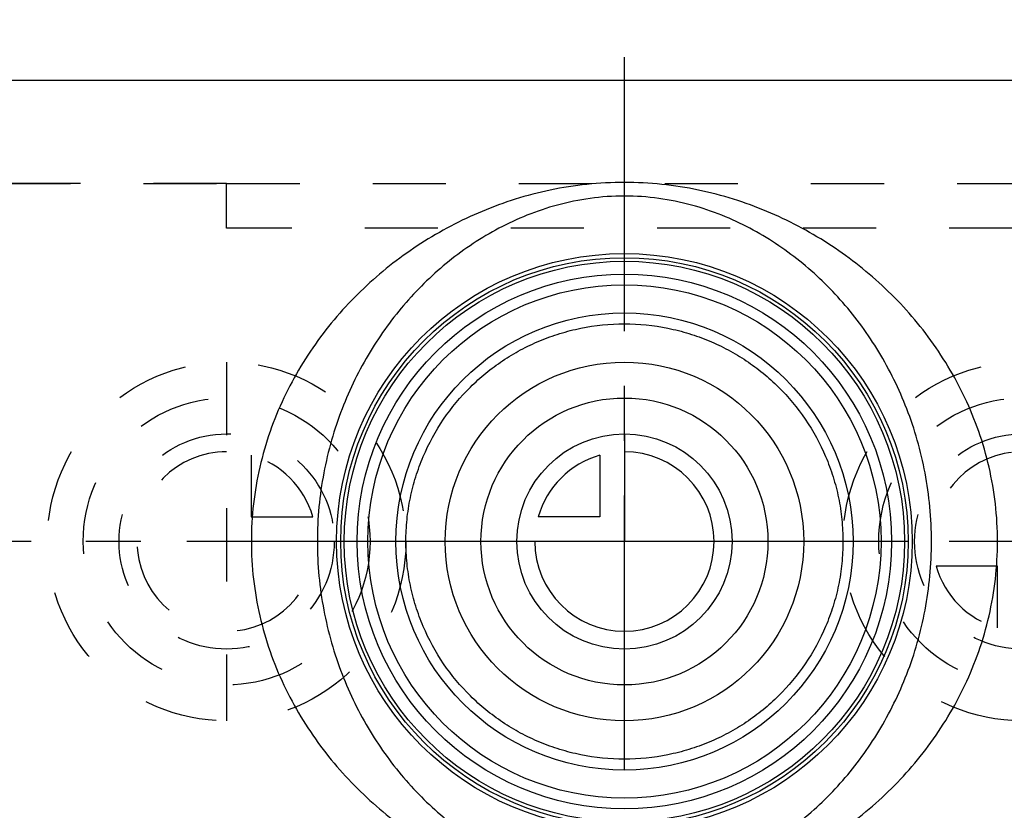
# Model space of a CAD drawing. Header units: millimetres. Extents: x 396 to 604, y 447 to 553.
# Tile 3 of 4: x 446 to 534, y 482 to 553. Entities that reach past the tile are written whole.
import ezdxf

# ---------------------------------------------------------------- set-up
doc = ezdxf.new("R2010")
doc.units = ezdxf.units.MM
doc.header["$LTSCALE"] = 65.185185
doc.linetypes.add('CENTER', pattern=[0.6, 0.375, -0.075, 0.075, -0.075])
doc.linetypes.add('HIDDEN', pattern=[0.2, 0.1, -0.1])
for name, color, linetype in [('ACHSEN_S', 7, 'CONTINUOUS'), ('KOERPER', 7, 'CONTINUOUS'), ('KONST.EL_MIT_GEO', 7, 'CONTINUOUS'), ('KURVEN', 7, 'CONTINUOUS')]:
    doc.layers.add(name, color=color, linetype=linetype)

msp = doc.modelspace()

# ---------------------------------------------------------------- linework, layer by layer
at = {"layer": 'ACHSEN_S', "color": 2, "linetype": 'CENTER'}
for p, q in [((500, 447), (500, 553)), ((603.5, 506.45), (396.5, 506.45))]:
    msp.add_line(p, q, dxfattribs=at)
at = {"layer": 'KOERPER', "color": 7, "linetype": 'Continuous'}
msp.add_line((426, 547.6), (574, 547.6), dxfattribs=at)
at = {"layer": 'KOERPER', "color": 8, "linetype": 'HIDDEN'}
msp.add_line((404.941, 538.4), (464.5, 538.4), dxfattribs=at)
at = {"layer": 'KONST.EL_MIT_GEO', "color": 8, "linetype": 'HIDDEN'}
for p, q in [((464.5, 538.4), (404.941, 538.4)), ((464.5, 534.4), (464.5, 538.4)), ((464.5, 538.376), (535.5, 538.376)), ((535.5, 534.4), (464.5, 534.4))]:
    msp.add_line(p, q, dxfattribs=at)
at = {"layer": 'KONST.EL_MIT_GEO', "color": 7, "linetype": 'Continuous'}
for radius in [25.685, 25.319, 25, 23.845, 22.9, 20.4]:
    msp.add_circle((500, 506.45), radius, dxfattribs=at)
for points, knots in [([(533.294, 506.45), (533.294, 507.57), (533.166, 509.804), (532.598, 513.094), (531.68, 516.266), (530.444, 519.277), (528.927, 522.1), (527.166, 524.719), (525.191, 527.126), (522.311, 530.044), (518.245, 533.192), (513.669, 535.6), (509.732, 537.037), (506.6, 537.855), (503.339, 538.368), (500, 538.544), (496.661, 538.368), (493.4, 537.855), (490.268, 537.037), (486.331, 535.6), (481.755, 533.192), (477.689, 530.044), (474.809, 527.126), (472.834, 524.719), (471.073, 522.1), (469.556, 519.277), (468.32, 516.266), (467.402, 513.094), (466.834, 509.804), (466.706, 507.57), (466.706, 506.45)], [0, 0, 0, 0, 0.032871, 0.065534, 0.097821, 0.12963, 0.160928, 0.19174, 0.222138, 0.252227, 0.311958, 0.372303, 0.403221, 0.434842, 0.467181, 0.5, 0.532819, 0.565158, 0.596779, 0.627697, 0.688042, 0.747773, 0.777862, 0.80826, 0.839072, 0.87037, 0.902179, 0.934466, 0.967129, 1, 1, 1, 1]), ([(527.404, 506.45), (527.404, 507.479), (527.307, 509.53), (526.879, 512.556), (526.184, 515.485), (524.948, 519.165), (522.87, 523.396), (519.627, 527.84), (515.749, 531.582), (512.002, 534.069), (508.685, 535.612), (505.962, 536.528), (503.044, 537.127), (500, 537.337), (496.956, 537.127), (494.038, 536.528), (491.315, 535.612), (487.998, 534.069), (484.251, 531.582), (480.373, 527.84), (477.13, 523.396), (475.052, 519.165), (473.816, 515.485), (473.121, 512.556), (472.693, 509.53), (472.596, 507.479), (472.596, 506.45)], [0, 0, 0, 0, 0.033902, 0.067502, 0.100551, 0.132895, 0.195234, 0.254958, 0.313233, 0.371867, 0.402145, 0.433538, 0.466263, 0.5, 0.533737, 0.566462, 0.597855, 0.628133, 0.686767, 0.745042, 0.804766, 0.867105, 0.899449, 0.932498, 0.966098, 1, 1, 1, 1]), ([(480.5, 506.45), (480.5, 507.104), (480.566, 508.41), (480.862, 510.344), (481.348, 512.226), (482.23, 514.624), (483.75, 517.407), (485.765, 519.826), (487.616, 521.49), (489.118, 522.602), (490.728, 523.569), (492.438, 524.383), (494.238, 525.034), (496.745, 525.672), (500, 525.999), (503.255, 525.672), (505.762, 525.034), (507.562, 524.383), (509.272, 523.569), (510.882, 522.602), (512.384, 521.49), (514.235, 519.826), (516.25, 517.407), (517.77, 514.624), (518.652, 512.226), (519.138, 510.344), (519.434, 508.41), (519.5, 507.104), (519.5, 506.45)], [0, 0, 0, 0, 0.032118, 0.06412, 0.095907, 0.127416, 0.189459, 0.250575, 0.281027, 0.311531, 0.342199, 0.373136, 0.40441, 0.43604, 0.5, 0.56396, 0.59559, 0.626864, 0.657801, 0.688469, 0.718973, 0.749425, 0.810541, 0.872584, 0.904093, 0.93588, 0.967882, 1, 1, 1, 1]), ([(466.706, 506.45), (466.706, 505.33), (466.834, 503.096), (467.402, 499.806), (468.32, 496.634), (469.556, 493.623), (471.073, 490.8), (472.834, 488.181), (474.809, 485.774), (477.689, 482.856), (481.755, 479.708), (486.331, 477.3), (490.268, 475.863), (493.4, 475.045), (496.661, 474.532), (500, 474.356), (503.339, 474.532), (506.6, 475.045), (509.732, 475.863), (513.669, 477.3), (518.245, 479.708), (522.311, 482.856), (525.191, 485.774), (527.166, 488.181), (528.927, 490.8), (530.444, 493.623), (531.68, 496.634), (532.598, 499.806), (533.166, 503.096), (533.294, 505.33), (533.294, 506.45)], [0, 0, 0, 0, 0.032871, 0.065534, 0.097821, 0.12963, 0.160928, 0.19174, 0.222138, 0.252227, 0.311958, 0.372303, 0.403221, 0.434842, 0.467181, 0.5, 0.532819, 0.565158, 0.596779, 0.627697, 0.688042, 0.747773, 0.777862, 0.80826, 0.839072, 0.87037, 0.902179, 0.934466, 0.967129, 1, 1, 1, 1]), ([(472.596, 506.45), (472.596, 505.421), (472.693, 503.37), (473.121, 500.344), (473.816, 497.415), (475.052, 493.735), (477.13, 489.504), (480.373, 485.06), (484.251, 481.318), (487.998, 478.831), (491.315, 477.288), (494.038, 476.372), (496.956, 475.773), (500, 475.563), (503.044, 475.773), (505.962, 476.372), (508.685, 477.288), (512.002, 478.831), (515.749, 481.318), (519.627, 485.06), (522.87, 489.504), (524.948, 493.735), (526.184, 497.415), (526.879, 500.344), (527.307, 503.37), (527.404, 505.421), (527.404, 506.45)], [0, 0, 0, 0, 0.033902, 0.067502, 0.100551, 0.132895, 0.195234, 0.254958, 0.313233, 0.371867, 0.402145, 0.433538, 0.466263, 0.5, 0.533737, 0.566462, 0.597855, 0.628133, 0.686767, 0.745042, 0.804766, 0.867105, 0.899449, 0.932498, 0.966098, 1, 1, 1, 1]), ([(519.5, 506.45), (519.5, 505.796), (519.434, 504.49), (519.138, 502.556), (518.652, 500.674), (517.77, 498.276), (516.25, 495.493), (514.235, 493.074), (512.384, 491.41), (510.882, 490.298), (509.272, 489.331), (507.562, 488.517), (505.762, 487.866), (503.255, 487.228), (500, 486.901), (496.745, 487.228), (494.238, 487.866), (492.438, 488.517), (490.728, 489.331), (489.118, 490.298), (487.616, 491.41), (485.765, 493.074), (483.75, 495.493), (482.23, 498.276), (481.348, 500.674), (480.862, 502.556), (480.566, 504.49), (480.5, 505.796), (480.5, 506.45)], [0, 0, 0, 0, 0.032118, 0.06412, 0.095907, 0.127416, 0.189459, 0.250575, 0.281027, 0.311531, 0.342199, 0.373136, 0.40441, 0.43604, 0.5, 0.56396, 0.59559, 0.626864, 0.657801, 0.688469, 0.718973, 0.749425, 0.810541, 0.872584, 0.904093, 0.93588, 0.967882, 1, 1, 1, 1])]:
    msp.add_open_spline(points, degree=3, knots=knots, dxfattribs=at)
at = {"layer": 'KURVEN', "color": 8, "linetype": 'HIDDEN'}
for p, q in [((464.5, 522.45), (464.5, 490.45)), ((466.7, 514.142), (466.7, 508.65)), ((466.7, 508.65), (472.192, 508.65)), ((480.496, 506.45), (454.9, 506.45)), ((480.496, 506.45), (480.5, 506.45)), ((519.504, 506.45), (519.5, 506.45)), ((535.5, 506.45), (519.504, 506.45)), ((533.3, 504.25), (527.808, 504.25)), ((533.3, 498.758), (533.3, 504.25))]:
    msp.add_line(p, q, dxfattribs=at)
at = {"layer": 'KURVEN', "color": 40, "linetype": 'Continuous'}
for p, q in [((500, 516.05), (500, 506.45)), ((497.8, 514.142), (497.8, 508.65)), ((497.8, 508.65), (492.308, 508.65)), ((516, 506.45), (484, 506.45))]:
    msp.add_line(p, q, dxfattribs=at)
at = {"layer": 'KURVEN', "color": 8, "linetype": 'HIDDEN'}
for centre, radius in [((464.5, 506.45), 16), ((535.5, 506.45), 16), ((464.5, 506.45), 12.8), ((535.5, 506.45), 12.8), ((464.5, 506.45), 9.6), ((535.5, 506.45), 9.6)]:
    msp.add_circle(centre, radius, dxfattribs=at)
at = {"layer": 'KURVEN', "color": 40, "linetype": 'Continuous'}
for radius in [16, 12.8, 9.6]:
    msp.add_circle((500, 506.45), radius, dxfattribs=at)
at = {"layer": 'KURVEN', "color": 8, "linetype": 'HIDDEN'}
for centre, start, end in [((464.5, 506.45), 90, 360), ((464.5, 506.45), 15.96201, 74.03799), ((535.5, 506.45), 270, 180), ((535.5, 506.45), 195.96201, 254.03799)]:
    msp.add_arc(centre, 8, start, end, dxfattribs=at)
at = {"layer": 'KURVEN', "color": 40, "linetype": 'Continuous'}
for start, end in [(180, 90), (105.96201, 164.03799)]:
    msp.add_arc((500, 506.45), 8, start, end, dxfattribs=at)

doc.saveas('drawing.dxf')
